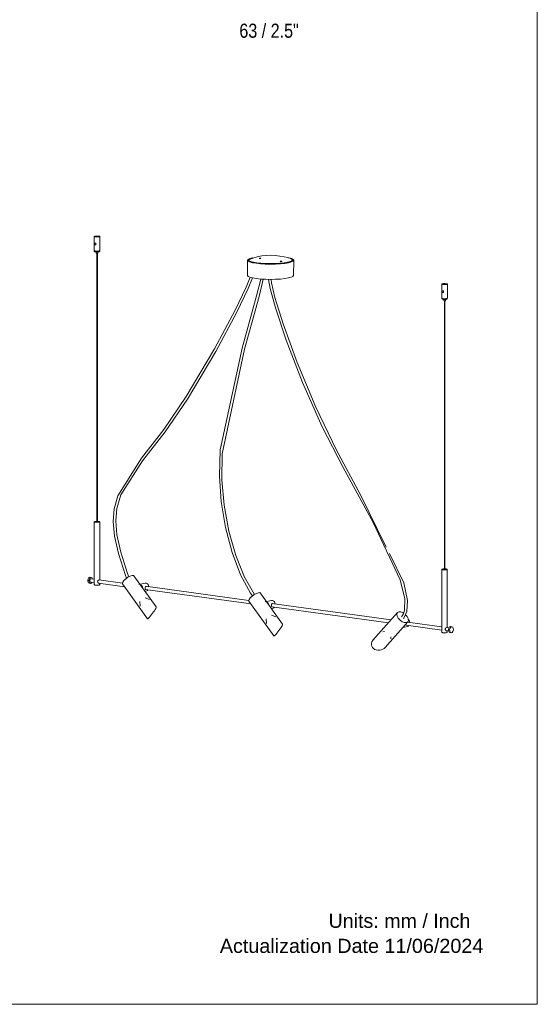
# Model space of a CAD drawing. Header units: millimetres. Extents: x 0 to 8.3, y 0 to 11.7.
# Tile 2 of 4: x 5.3 to 8.3, y 0 to 5.6. Entities that reach past the tile are written whole.
import ezdxf

# ---------------------------------------------------------------- set-up
doc = ezdxf.new("R2010")
doc.units = ezdxf.units.MM
doc.layers.add('PDF_Geometría', color=7, linetype='Continuous')
doc.layers.add('PDF_Texto', color=7, linetype='Continuous', true_color=0x5b5b5b)
doc.styles.add('PDF Arial Narrow', font='ARIALN.TTF')
doc.styles.add('PDF Arial-BoldMT', font='arial.ttf')

msp = doc.modelspace()

# ---------------------------------------------------------------- linework, layer by layer
at = {"layer": 'PDF_Geometría', "lineweight": 18}
msp.add_lwpolyline([(0.0016, 11.6917), (0.0016, 0), (8.2684, 0), (8.2684, 11.6917)], close=True, dxfattribs=at)
at = {"layer": 'PDF_Geometría', "color": 9, "lineweight": 15, "true_color": 0xc0c0c0}
for points in [[(5.7878, 4.3425), (5.7801, 4.3431), (5.7716, 4.343), (5.7648, 4.3421), (5.7613, 4.3408), (5.7612, 4.3404), (5.7623, 4.3393), (5.7673, 4.3382), (5.775, 4.3376), (5.7835, 4.3378), (5.7903, 4.3386), (5.7938, 4.3399), (5.794, 4.3404), (5.7929, 4.3414)], [(5.7673, 4.2927), (5.7664, 4.2929), (5.7657, 4.2934), (5.765, 4.2941), (5.7645, 4.295), (5.7641, 4.296), (5.7639, 4.2971), (5.7639, 4.2983), (5.7639, 4.2993), (5.7641, 4.3003), (5.7645, 4.3012), (5.765, 4.3019), (5.7657, 4.3023), (5.7663, 4.3025), (5.7664, 4.3026), (5.7673, 4.3026), (5.7682, 4.3023), (5.7691, 4.3019), (5.7699, 4.3012), (5.7706, 4.3004), (5.7712, 4.2994), (5.7716, 4.2983), (5.7717, 4.2972), (5.7716, 4.2961), (5.7712, 4.2951), (5.7706, 4.2942), (5.7699, 4.2935), (5.7691, 4.2929), (5.7684, 4.2927), (5.7682, 4.2927)], [(6.696, 4.2168), (6.6969, 4.217), (6.6979, 4.2171), (6.6991, 4.2171), (6.7003, 4.2171), (6.7015, 4.2171), (6.7025, 4.217), (6.7033, 4.2168), (6.7039, 4.2166), (6.7042, 4.2164), (6.7042, 4.2164), (6.7041, 4.2162), (6.7038, 4.216), (6.7032, 4.2159), (6.7023, 4.2157), (6.7013, 4.2156), (6.7001, 4.2156), (6.6989, 4.2156), (6.6977, 4.2156), (6.6967, 4.2158), (6.6959, 4.2159), (6.6953, 4.2161), (6.695, 4.2163), (6.695, 4.2164), (6.6951, 4.2165), (6.6954, 4.2167)], [(6.8153, 4.2005), (6.8162, 4.2007), (6.8172, 4.2008), (6.8184, 4.2008), (6.8196, 4.2008), (6.8207, 4.2008), (6.8218, 4.2007), (6.8226, 4.2005), (6.8232, 4.2003), (6.8235, 4.2001), (6.8235, 4.2), (6.8234, 4.1999), (6.8231, 4.1997), (6.8225, 4.1996), (6.8216, 4.1994), (6.8205, 4.1993), (6.8194, 4.1993), (6.8182, 4.1993), (6.817, 4.1993), (6.816, 4.1994), (6.8152, 4.1996), (6.8146, 4.1998), (6.8143, 4.2), (6.8143, 4.2), (6.8144, 4.2002), (6.8147, 4.2004)], [(7.7543, 4.0736), (7.7465, 4.0742), (7.7381, 4.074), (7.7312, 4.0732), (7.7278, 4.0719), (7.7276, 4.0714), (7.7287, 4.0704), (7.7338, 4.0693), (7.7415, 4.0687), (7.75, 4.0688), (7.7568, 4.0697), (7.7602, 4.071), (7.7604, 4.0714), (7.7593, 4.0724)], [(7.7338, 4.0237), (7.7329, 4.024), (7.7321, 4.0245), (7.7315, 4.0252), (7.731, 4.0261), (7.7306, 4.0271), (7.7304, 4.0282), (7.7303, 4.0293), (7.7304, 4.0304), (7.7306, 4.0314), (7.731, 4.0323), (7.7315, 4.033), (7.7321, 4.0334), (7.7327, 4.0336), (7.7329, 4.0337), (7.7338, 4.0337), (7.7347, 4.0334), (7.7355, 4.033), (7.7364, 4.0323), (7.7371, 4.0314), (7.7377, 4.0305), (7.738, 4.0294), (7.7382, 4.0283), (7.738, 4.0272), (7.7377, 4.0262), (7.7371, 4.0253), (7.7364, 4.0245), (7.7355, 4.024), (7.7348, 4.0238), (7.7347, 4.0238)], [(7.7847, 2.134), (7.7792, 2.1321), (7.7747, 2.1262), (7.7724, 2.1179), (7.7729, 2.1093), (7.776, 2.1029), (7.7806, 2.1004), (7.781, 2.1003), (7.7865, 2.1022), (7.791, 2.1082), (7.7933, 2.1165), (7.7928, 2.125), (7.7897, 2.1314), (7.7852, 2.134)]]:
    msp.add_lwpolyline(points, close=True, dxfattribs=at)
for points in [[(5.7612, 4.3404), (5.7612, 4.2606)], [(5.7613, 4.261), (5.7612, 4.2606), (5.7623, 4.2596), (5.7673, 4.2584), (5.775, 4.2579), (5.7835, 4.258), (5.7903, 4.2589), (5.7938, 4.2602), (5.794, 4.2606), (5.794, 4.3404)], [(5.7622, 4.2606), (5.7622, 4.2563)], [(5.7927, 4.2559), (5.7902, 4.2549), (5.7831, 4.2539), (5.768, 4.2543), (5.7649, 4.2549), (5.7622, 4.2563), (5.7624, 4.2567)], [(5.7649, 4.2549), (5.7658, 4.2546), (5.7667, 4.2544), (5.7675, 4.2543), (5.7682, 4.2542), (5.7688, 4.254), (5.7695, 4.2539), (5.7701, 4.2539), (5.7703, 4.2538), (5.7704, 4.2538), (5.771, 4.2537), (5.7715, 4.2537), (5.772, 4.2536), (5.7725, 4.2536), (5.7729, 4.2535), (5.7734, 4.2535), (5.7738, 4.2535), (5.7742, 4.2534), (5.7746, 4.2534), (5.775, 4.2534), (5.7754, 4.2534), (5.7758, 4.2534), (5.7762, 4.2533), (5.7766, 4.2533), (5.7769, 4.2533), (5.7773, 4.2533), (5.7777, 4.2533), (5.7781, 4.2533), (5.7784, 4.2533), (5.7788, 4.2533), (5.7792, 4.2534), (5.7796, 4.2534), (5.78, 4.2534), (5.7804, 4.2534), (5.7808, 4.2534), (5.7812, 4.2535), (5.7816, 4.2535), (5.782, 4.2535), (5.7825, 4.2536), (5.783, 4.2536), (5.7834, 4.2537), (5.784, 4.2537), (5.7845, 4.2538), (5.785, 4.2539), (5.7856, 4.2539), (5.7863, 4.254), (5.7869, 4.2542), (5.7877, 4.2543), (5.7884, 4.2544), (5.7893, 4.2546), (5.7902, 4.2549)], [(5.7732, 4.2531), (5.7732, 4.2468)], [(5.781, 4.2472), (5.7819, 4.2468), (5.7819, 4.2468), (5.781, 4.2463), (5.7748, 4.2462), (5.7732, 4.2468), (5.7732, 4.2468), (5.7742, 4.2473)], [(5.7732, 4.2468), (5.7733, 4.2465), (5.7734, 4.2463), (5.7735, 4.2461), (5.7736, 4.2459), (5.7737, 4.2458), (5.7739, 4.2457), (5.774, 4.2457), (5.7741, 4.2456), (5.7742, 4.2456), (5.7743, 4.2455), (5.7743, 4.2455), (5.7744, 4.2455), (5.7745, 4.2455), (5.7746, 4.2454), (5.7747, 4.2454), (5.7748, 4.2454), (5.7749, 4.2454), (5.775, 4.2453), (5.7751, 4.2453), (5.7752, 4.2453), (5.7753, 4.2453), (5.7754, 4.2453)], [(5.7757, 4.2453), (5.7799, 4.2454)], [(5.7758, 4.2456), (5.7758, 2.7273), (5.7758, 2.7273), (5.7759, 2.7272), (5.7761, 2.7272), (5.7765, 2.7271), (5.7769, 2.7271), (5.7773, 2.727), (5.7777, 2.727), (5.7782, 2.7271), (5.7786, 2.7271), (5.7789, 2.7272), (5.7792, 2.7272), (5.7793, 2.7273), (5.7793, 2.7273), (5.7793, 2.7274)], [(5.7793, 2.7273), (5.7793, 4.2455)], [(5.7819, 4.2468), (5.7819, 4.2531)], [(5.7929, 4.2563), (5.7929, 4.2606)], [(6.6594, 4.2205), (6.657, 4.2201), (6.6413, 4.2159), (6.6314, 4.2112), (6.628, 4.2062), (6.628, 4.206), (6.6312, 4.2012), (6.6408, 4.1965), (6.6563, 4.1923), (6.677, 4.1887), (6.7018, 4.1861), (6.7295, 4.1844), (6.7587, 4.1838), (6.7879, 4.1843), (6.8157, 4.186), (6.8406, 4.1886), (6.8615, 4.1921)], [(6.628, 4.206), (6.6296, 4.1198)], [(6.6296, 4.1199), (6.6296, 4.1198), (6.6327, 4.115), (6.6422, 4.1104), (6.6575, 4.1062), (6.678, 4.1027), (6.7025, 4.1), (6.7299, 4.0984), (6.7587, 4.0978), (6.7876, 4.0983), (6.815, 4.0999), (6.8397, 4.1025), (6.8603, 4.106), (6.8759, 4.1102), (6.8856, 4.1148), (6.8889, 4.1197), (6.8889, 4.1198), (6.8905, 4.206)], [(6.6383, 4.2125), (6.6353, 4.211), (6.632, 4.2062), (6.632, 4.2061), (6.635, 4.2014), (6.6443, 4.1968), (6.6594, 4.1927), (6.6795, 4.1893), (6.7035, 4.1867), (6.7304, 4.185), (6.7587, 4.1845), (6.787, 4.185), (6.814, 4.1866), (6.8382, 4.1891), (6.8584, 4.1926), (6.8737, 4.1966), (6.8832, 4.2012), (6.8865, 4.206), (6.8865, 4.2061), (6.8835, 4.2108), (6.8804, 4.2124)], [(6.8616, 4.1922), (6.8772, 4.1964), (6.8871, 4.2011), (6.8905, 4.206), (6.8905, 4.206), (6.8873, 4.211), (6.8777, 4.2157), (6.8622, 4.22), (6.8595, 4.2204)], [(6.8834, 4.2015), (6.8831, 4.2084)], [(6.6433, 4.1101), (6.6209, 4.0542), (6.5586, 3.9241), (6.4415, 3.7049), (6.2827, 3.4362), (6.1556, 3.2501), (6.0287, 3.0864), (5.8948, 2.8741), (5.8741, 2.8002), (5.8694, 2.7288), (5.8772, 2.6469), (5.8993, 2.5475), (5.9393, 2.4241), (5.9451, 2.4086)], [(6.6569, 4.1063), (6.6324, 4.0456), (6.5683, 3.9122), (6.4492, 3.69), (6.2898, 3.4213), (6.163, 3.2366), (6.0352, 3.0721), (5.9125, 2.8802), (5.8888, 2.803), (5.8834, 2.7336), (5.8904, 2.6535), (5.9115, 2.5561), (5.9504, 2.4347), (5.9572, 2.4165)], [(6.7038, 4.0999), (6.6806, 4.0055), (6.5985, 3.7087), (6.474, 3.1342), (6.4696, 2.9847), (6.4796, 2.8422), (6.5037, 2.6953), (6.5414, 2.5543), (6.59, 2.4285), (6.6462, 2.3238), (6.6565, 2.3085)], [(6.718, 4.0991), (6.694, 4.0014), (6.6116, 3.7035), (6.4864, 3.1119), (6.4842, 2.9645), (6.4962, 2.8213), (6.5225, 2.6752), (6.562, 2.5368), (6.6118, 2.415), (6.6678, 2.3165)], [(6.7472, 4.098), (6.7565, 4.047), (6.7863, 3.9369), (6.8472, 3.7542), (6.9397, 3.5157), (7.0521, 3.2638), (7.1691, 3.0341), (7.3388, 2.7231), (7.4925, 2.3996), (7.5197, 2.2915), (7.5175, 2.2274), (7.5111, 2.208), (7.5007, 2.1907)], [(6.7618, 4.0979), (6.7642, 4.0784), (6.7837, 3.9962), (6.8301, 3.8458), (6.9098, 3.6272), (7.0154, 3.376), (7.133, 3.1326), (7.2688, 2.8801), (7.4142, 2.5842)], [(7.7276, 4.0714), (7.7276, 3.9917)], [(7.7278, 3.9921), (7.7276, 3.9917), (7.7287, 3.9907), (7.7338, 3.9895), (7.7415, 3.9889), (7.75, 3.9891), (7.7568, 3.99), (7.7602, 3.9913), (7.7604, 3.9917), (7.7604, 4.0714)], [(7.7287, 3.9917), (7.7287, 3.9874)], [(7.7592, 3.987), (7.7567, 3.9859), (7.7496, 3.985), (7.7344, 3.9854), (7.7314, 3.9859), (7.7287, 3.9874), (7.7289, 3.9878)], [(7.7314, 3.9859), (7.7323, 3.9857), (7.7332, 3.9855), (7.7339, 3.9854), (7.7347, 3.9852), (7.7353, 3.9851), (7.736, 3.985), (7.7365, 3.9849), (7.7368, 3.9849), (7.7369, 3.9849), (7.7374, 3.9848), (7.738, 3.9848), (7.7385, 3.9847), (7.7389, 3.9847), (7.7394, 3.9846), (7.7398, 3.9846), (7.7403, 3.9845), (7.7407, 3.9845), (7.7411, 3.9845), (7.7415, 3.9845), (7.7419, 3.9845), (7.7423, 3.9844), (7.7426, 3.9844), (7.743, 3.9844), (7.7434, 3.9844), (7.7438, 3.9844), (7.7442, 3.9844), (7.7445, 3.9844), (7.7449, 3.9844), (7.7453, 3.9844), (7.7457, 3.9844), (7.746, 3.9845), (7.7464, 3.9845), (7.7468, 3.9845), (7.7472, 3.9845), (7.7477, 3.9845), (7.7481, 3.9846), (7.7485, 3.9846), (7.749, 3.9846), (7.7494, 3.9847), (7.7499, 3.9847), (7.7504, 3.9848), (7.751, 3.9849), (7.7515, 3.9849), (7.7521, 3.985), (7.7527, 3.9851), (7.7534, 3.9852), (7.7541, 3.9854), (7.7549, 3.9855), (7.7558, 3.9857), (7.7567, 3.9859)], [(7.7397, 3.9849), (7.7397, 3.9779)], [(7.7474, 3.9782), (7.7484, 3.9779), (7.7484, 3.9779), (7.7474, 3.9774), (7.7413, 3.9773), (7.7397, 3.9779), (7.7397, 3.9779), (7.7406, 3.9784)], [(7.7397, 3.9779), (7.7397, 3.9776), (7.7398, 3.9774), (7.74, 3.9772), (7.7401, 3.977), (7.7402, 3.9769), (7.7403, 3.9768), (7.7404, 3.9768), (7.7405, 3.9767), (7.7406, 3.9767), (7.7407, 3.9766), (7.7408, 3.9766), (7.7409, 3.9766), (7.741, 3.9765), (7.7411, 3.9765), (7.7412, 3.9765), (7.7413, 3.9765), (7.7414, 3.9765), (7.7415, 3.9764), (7.7416, 3.9764), (7.7417, 3.9764), (7.7418, 3.9764), (7.7419, 3.9764), (7.742, 3.9764), (7.7421, 3.9763), (7.7422, 3.9763), (7.7423, 3.9763), (7.7425, 3.9763), (7.7426, 3.9763), (7.7427, 3.9763), (7.7428, 3.9763), (7.743, 3.9763), (7.7431, 3.9763), (7.7432, 3.9763), (7.7434, 3.9762), (7.7435, 3.9762), (7.7436, 3.9762), (7.7437, 3.9762), (7.7439, 3.9762), (7.744, 3.9762), (7.7441, 3.9762), (7.7443, 3.9762), (7.7444, 3.9762), (7.7445, 3.9762), (7.7447, 3.9762), (7.7448, 3.9763), (7.7449, 3.9763), (7.7451, 3.9763), (7.7452, 3.9763), (7.7453, 3.9763), (7.7454, 3.9763), (7.7456, 3.9763), (7.7457, 3.9763), (7.7458, 3.9763), (7.7459, 3.9763), (7.746, 3.9763), (7.7462, 3.9764), (7.7463, 3.9764), (7.7464, 3.9764), (7.7465, 3.9764), (7.7466, 3.9764), (7.7467, 3.9765), (7.7468, 3.9765), (7.7469, 3.9765), (7.747, 3.9765), (7.7471, 3.9765), (7.7472, 3.9766), (7.7472, 3.9766), (7.7473, 3.9766), (7.7474, 3.9767), (7.7475, 3.9767), (7.7476, 3.9768), (7.7477, 3.9768), (7.7478, 3.9769), (7.748, 3.977), (7.7481, 3.9772), (7.7482, 3.9774), (7.7483, 3.9776), (7.7484, 3.9779)], [(7.7422, 3.9764), (7.7463, 3.9765)], [(7.7424, 3.9767), (7.7424, 2.4584), (7.7424, 2.4584), (7.7425, 2.4583), (7.7427, 2.4583), (7.743, 2.4582), (7.7434, 2.4582), (7.7438, 2.4582), (7.7442, 2.4582), (7.7446, 2.4582), (7.745, 2.4582), (7.7453, 2.4583), (7.7455, 2.4583), (7.7457, 2.4584), (7.7457, 2.4584), (7.7457, 2.4585)], [(7.7457, 2.4584), (7.7457, 3.9766)], [(7.7484, 3.9779), (7.7484, 3.9848)], [(7.7593, 3.9874), (7.7593, 3.9917)], [(5.7622, 2.7273), (5.7622, 2.3717)], [(5.7759, 2.7299), (5.772, 2.7298), (5.7685, 2.7294), (5.7656, 2.729), (5.7636, 2.7284), (5.7624, 2.7277), (5.7623, 2.7273), (5.7623, 2.7271), (5.7633, 2.7264), (5.7652, 2.7258), (5.768, 2.7253), (5.7714, 2.725), (5.7752, 2.7248), (5.7792, 2.7248), (5.7831, 2.7249), (5.7866, 2.7252), (5.7895, 2.7257), (5.7916, 2.7263), (5.7927, 2.7269), (5.7929, 2.7273), (5.7928, 2.7276), (5.7918, 2.7283), (5.7899, 2.7289), (5.7872, 2.7294), (5.7837, 2.7297), (5.7799, 2.7299)], [(5.7929, 2.3985), (5.7929, 2.7273)], [(7.432, 2.5479), (7.5127, 2.3834), (7.5346, 2.283), (7.5305, 2.2214), (7.5127, 2.1827), (7.5117, 2.1814)], [(7.7424, 2.461), (7.7385, 2.4609), (7.735, 2.4605), (7.7321, 2.4601), (7.73, 2.4595), (7.7289, 2.4588), (7.7287, 2.4584), (7.7288, 2.4581), (7.7298, 2.4575), (7.7317, 2.4569), (7.7344, 2.4564), (7.7378, 2.456), (7.7417, 2.4559), (7.7457, 2.4558), (7.7496, 2.456), (7.7531, 2.4563), (7.756, 2.4568), (7.758, 2.4574), (7.7592, 2.458), (7.7593, 2.4584), (7.7593, 2.4587), (7.7583, 2.4594), (7.7564, 2.46), (7.7536, 2.4605), (7.7502, 2.4608), (7.7464, 2.461), (7.7455, 2.461)], [(7.7287, 2.4584), (7.7287, 2.1028)], [(7.7593, 2.1295), (7.7593, 2.4584)], [(5.7375, 2.414), (5.732, 2.4121), (5.7275, 2.4061), (5.7252, 2.3978), (5.7257, 2.3893), (5.7288, 2.3829), (5.7333, 2.3803), (5.7338, 2.3803)], [(5.7524, 2.404), (5.7493, 2.4104), (5.7447, 2.413), (5.7443, 2.413), (5.7388, 2.4111), (5.7343, 2.4052), (5.732, 2.3969), (5.7325, 2.3884), (5.7356, 2.382), (5.7401, 2.3794), (5.7406, 2.3794), (5.7461, 2.3813), (5.7493, 2.3855)], [(5.7623, 2.4027), (5.7437, 2.4052), (5.7434, 2.4052), (5.7392, 2.4029), (5.7368, 2.3966), (5.7378, 2.3901), (5.7412, 2.3872), (5.7414, 2.3872)], [(5.7447, 2.413), (5.7379, 2.4139)], [(5.7895, 2.3803), (5.7889, 2.3802), (5.7884, 2.3802), (5.7881, 2.3803), (5.786, 2.3809), (5.7837, 2.3826), (5.7818, 2.3851), (5.7808, 2.3881), (5.7812, 2.3913), (5.7827, 2.3942), (5.7848, 2.3966), (5.7872, 2.3983), (5.7895, 2.3992), (5.79, 2.3993), (5.7905, 2.3993)], [(5.922, 2.3808), (5.7878, 2.3992)], [(5.7907, 2.3993), (5.7918, 2.3987)], [(5.9235, 2.3765), (5.9223, 2.3773), (5.9216, 2.3792), (5.9233, 2.386), (5.9297, 2.3949), (5.9399, 2.4047), (5.9522, 2.4137), (5.9649, 2.4207), (5.976, 2.4246), (5.9838, 2.4247), (5.9864, 2.423), (5.9871, 2.4211)], [(6.1126, 2.2461), (5.9864, 2.423)], [(5.7333, 2.3803), (5.7401, 2.3794)], [(5.7412, 2.3872), (5.7623, 2.3843)], [(5.7928, 2.372), (5.7929, 2.3717), (5.7927, 2.3713), (5.7916, 2.3707), (5.7895, 2.3701), (5.7866, 2.3696), (5.7831, 2.3693), (5.7792, 2.3692), (5.7752, 2.3692), (5.7714, 2.3694), (5.768, 2.3697), (5.7652, 2.3702), (5.7633, 2.3708), (5.7623, 2.3715), (5.7623, 2.3717)], [(5.7836, 2.3814), (5.9347, 2.3607)], [(5.79, 2.3733), (5.7911, 2.3729)], [(5.7929, 2.3717), (5.7929, 2.3801)], [(5.9223, 2.3773), (6.0632, 2.1798), (6.0634, 2.1796), (6.0649, 2.1799), (6.0676, 2.1818), (6.0712, 2.1853), (6.0758, 2.1902), (6.0809, 2.1962), (6.0864, 2.2031), (6.0919, 2.2104), (6.0973, 2.2179), (6.1022, 2.2251), (6.1064, 2.2317), (6.1096, 2.2374), (6.1118, 2.2419), (6.1127, 2.2449), (6.1126, 2.2461), (6.1124, 2.2463)], [(6.0504, 2.3805), (6.0146, 2.3729)], [(6.0357, 2.3533), (6.0356, 2.3549), (6.0339, 2.3603), (6.0312, 2.3651), (6.0276, 2.369), (6.0235, 2.3717), (6.0222, 2.3721)], [(6.0491, 2.3355), (6.0594, 2.3377)], [(6.0502, 2.3538), (6.0505, 2.3569), (6.0513, 2.3596)], [(6.0505, 2.3478), (6.0502, 2.3506), (6.0502, 2.3537)], [(6.0502, 2.3449), (6.6493, 2.263)], [(6.0505, 2.3805), (6.0549, 2.3806), (6.0593, 2.3793), (6.0634, 2.3766), (6.0669, 2.3727), (6.0696, 2.3679), (6.0713, 2.3624), (6.0716, 2.3604)], [(6.0531, 2.3445), (6.0525, 2.3446), (6.0513, 2.3458), (6.0507, 2.3473)], [(6.0516, 2.3601), (6.0525, 2.3616), (6.0543, 2.3626), (6.0556, 2.3627), (6.0565, 2.3625)], [(6.6366, 2.2831), (6.0525, 2.363)], [(6.0669, 2.3422), (6.0634, 2.3393), (6.0594, 2.3377), (6.0593, 2.3377)], [(6.074, 2.2877), (6.0491, 2.2981)], [(6.6381, 2.2788), (6.6369, 2.2796), (6.6362, 2.2814), (6.6379, 2.2882), (6.6443, 2.2972), (6.6545, 2.307), (6.6669, 2.316), (6.6796, 2.323), (6.6906, 2.3269), (6.6984, 2.327), (6.701, 2.3253), (6.7017, 2.3234)], [(6.8272, 2.1484), (6.701, 2.3253)], [(6.765, 2.2828), (6.7292, 2.2752)], [(6.7651, 2.2828), (6.7695, 2.2829), (6.7739, 2.2816), (6.778, 2.2789), (6.7816, 2.275), (6.7843, 2.2701), (6.786, 2.2647), (6.7862, 2.2626)], [(6.02, 2.2774), (6.0217, 2.2505)], [(6.6369, 2.2796), (6.7779, 2.0821), (6.778, 2.0819), (6.7795, 2.0822), (6.7822, 2.0841), (6.7859, 2.0876), (6.7904, 2.0925), (6.7955, 2.0985), (6.801, 2.1053), (6.8066, 2.1127), (6.8119, 2.1202), (6.8168, 2.1274), (6.821, 2.134), (6.8242, 2.1397), (6.8264, 2.1441), (6.8273, 2.1471), (6.8272, 2.1484), (6.8271, 2.1485)], [(6.7503, 2.2556), (6.7502, 2.2571), (6.7485, 2.2626), (6.7458, 2.2674), (6.7422, 2.2713), (6.7381, 2.274), (6.7368, 2.2744)], [(6.7637, 2.2378), (6.774, 2.24)], [(6.7648, 2.256), (6.7651, 2.2592), (6.7659, 2.2619)], [(6.7651, 2.2501), (6.7648, 2.2529), (6.7648, 2.256)], [(6.7677, 2.2468), (6.7671, 2.2469), (6.7659, 2.2481), (6.7653, 2.2495)], [(6.7656, 2.2471), (7.4263, 2.1567)], [(6.7662, 2.2624), (6.7671, 2.2639), (6.7689, 2.2649), (6.7703, 2.2649), (6.7711, 2.2648)], [(7.4408, 2.1731), (6.7671, 2.2653)], [(6.7816, 2.2445), (6.778, 2.2415), (6.774, 2.24), (6.7739, 2.24)], [(6.7346, 2.1796), (6.7364, 2.1527)], [(6.7886, 2.19), (6.7637, 2.2004)], [(7.477, 2.214), (7.3387, 2.0579), (7.3373, 2.0562), (7.3328, 2.0489), (7.3303, 2.0411), (7.33, 2.033), (7.3318, 2.0251), (7.3357, 2.0179), (7.3415, 2.0116), (7.3488, 2.0066), (7.3574, 2.0032), (7.3667, 2.0014), (7.3763, 2.0015), (7.3858, 2.0033), (7.3946, 2.0068), (7.4023, 2.0119), (7.4071, 2.0165), (7.4086, 2.0182)], [(7.5122, 2.2105), (7.5086, 2.2131), (7.4959, 2.218), (7.4848, 2.2183), (7.477, 2.214), (7.477, 2.214), (7.4737, 2.2057), (7.4754, 2.1947), (7.4818, 2.1827), (7.492, 2.1714), (7.5044, 2.1627), (7.5171, 2.1578), (7.5282, 2.1575), (7.5359, 2.1618), (7.536, 2.1618), (7.5393, 2.1701), (7.5376, 2.1811), (7.5312, 2.1931), (7.5234, 2.2016)], [(7.5386, 2.1746), (7.5418, 2.171), (7.5445, 2.1662), (7.5462, 2.1607), (7.5465, 2.1587)], [(7.4071, 2.0165), (7.5359, 2.1618)], [(7.5088, 2.1306), (7.5343, 2.136)], [(7.5254, 2.1461), (7.5251, 2.1489)], [(7.5274, 2.143), (7.5262, 2.1441), (7.5256, 2.1456)], [(7.5259, 2.1431), (7.7288, 2.1154)], [(7.528, 2.1428), (7.5276, 2.1429)], [(7.5418, 2.1405), (7.5383, 2.1376), (7.5343, 2.136), (7.5342, 2.136)], [(7.7288, 2.1338), (7.5346, 2.1603)], [(7.7562, 2.1115), (7.756, 2.1114), (7.7554, 2.1113), (7.7548, 2.1113), (7.7545, 2.1113), (7.7525, 2.112), (7.7501, 2.1137), (7.7483, 2.1161), (7.7473, 2.1192), (7.7477, 2.1224), (7.7492, 2.1253), (7.7513, 2.1276), (7.7537, 2.1294), (7.756, 2.1303), (7.7565, 2.1304), (7.7569, 2.1304)], [(7.7688, 2.1283), (7.7543, 2.1303)], [(7.7572, 2.1304), (7.7583, 2.1298)], [(7.7779, 2.1349), (7.7724, 2.133), (7.7679, 2.1271), (7.7656, 2.1188), (7.7661, 2.1103), (7.7692, 2.1039), (7.7738, 2.1013), (7.7742, 2.1013)], [(7.7852, 2.134), (7.7784, 2.1349)], [(7.4032, 2.1082), (7.394, 2.1064)], [(7.4391, 2.0664), (7.4399, 2.0766)], [(7.7593, 2.1031), (7.7593, 2.1028), (7.7592, 2.1024), (7.758, 2.1018), (7.756, 2.1012), (7.7531, 2.1007), (7.7496, 2.1004), (7.7457, 2.1002), (7.7417, 2.1003), (7.7378, 2.1004), (7.7344, 2.1008), (7.7317, 2.1013), (7.7298, 2.1019), (7.7288, 2.1025), (7.7287, 2.1028)], [(7.7501, 2.1125), (7.7661, 2.1103)], [(7.7565, 2.1043), (7.7576, 2.104)], [(7.7593, 2.1028), (7.7593, 2.1112)], [(7.7738, 2.1013), (7.7806, 2.1004)]]:
    msp.add_lwpolyline(points, dxfattribs=at)
msp.add_lwpolyline([(6.6354, 4.2083), (6.6384, 4.2036), (6.6474, 4.1991), (6.6621, 4.1951), (6.6816, 4.1918), (6.705, 4.1893), (6.7312, 4.1877), (6.7587, 4.1872), (6.7863, 4.1877), (6.8125, 4.1892), (6.8361, 4.1917), (6.8557, 4.195), (6.8706, 4.199), (6.8799, 4.2034), (6.8831, 4.2081), (6.8831, 4.2084), (6.8801, 4.2128), (6.871, 4.2173), (6.8564, 4.2213), (6.8369, 4.2246, 0.169164), (6.6354, 4.2084), (6.6351, 4.2014)], format="xyb", dxfattribs=at)
msp.add_ellipse((5.7768, 4.2467), major_axis=(-0.00528, 0.00026), ratio=0.284952, start_param=1.326126, end_param=3.396283, dxfattribs=at)

# ---------------------------------------------------------------- texts
at = {"layer": 'PDF_Texto', "insert": (6.5826, 5.5031), "char_height": 0.07953, "attachment_point": 4, "style": 'PDF Arial Narrow'}
msp.add_mtext('63 / 2.5"', dxfattribs=at)
at = {"layer": 'PDF_Texto', "color": 7, "attachment_point": 4, "style": 'PDF Arial-BoldMT'}
for s, insert, char_height in [('Units: mm / Inch', (7.0873, 0.4714), 0.079527), ('Actualization Date 11/06/2024', (6.4721, 0.3298), 0.079991)]:
    msp.add_mtext(s, dxfattribs=dict(at, insert=insert, char_height=char_height))

doc.saveas('drawing.dxf')
